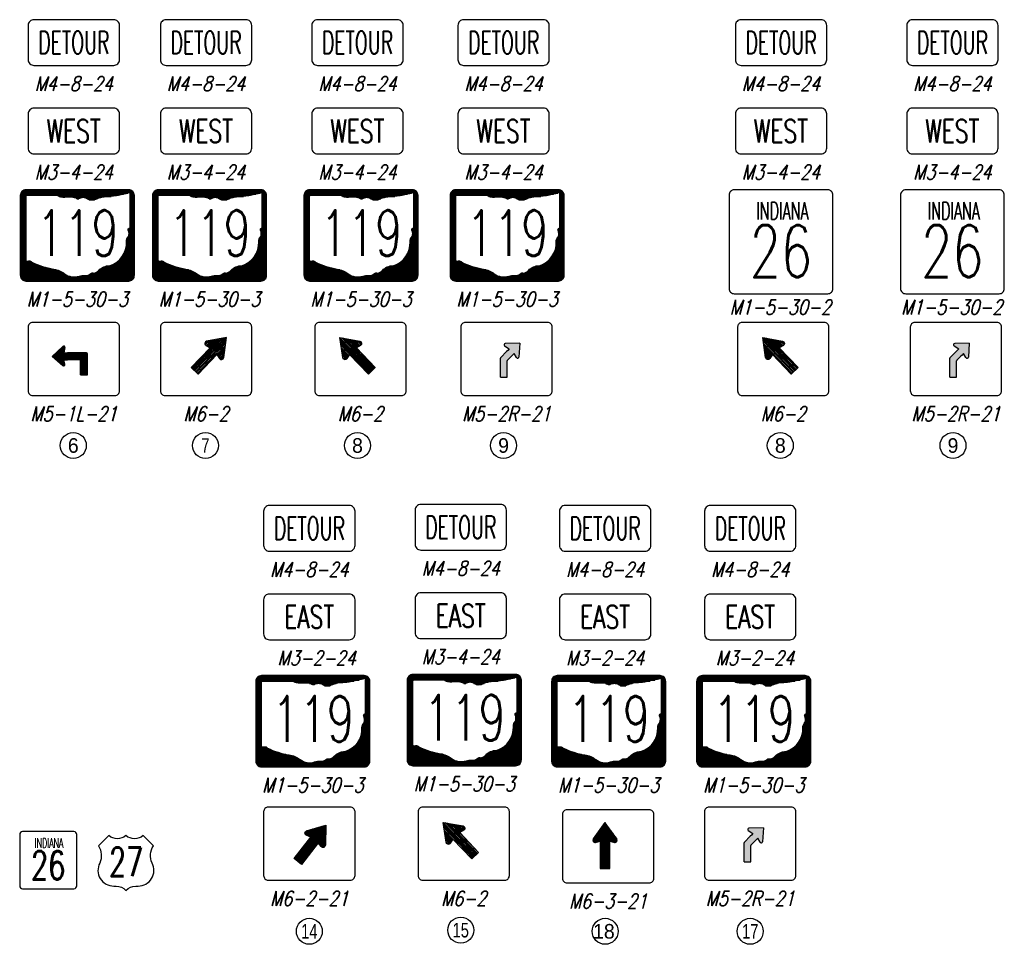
# Model space of a CAD drawing. Header units: feet. Extents: x 1267057 to 1687180, y 137439 to 673336.
# Tile 89 of 159: x 1466954 to 1504854, y 290315 to 325891. Entities that reach past the tile are written whole.
import ezdxf
from ezdxf.enums import TextEntityAlignment as Align

# ---------------------------------------------------------------- set-up
doc = ezdxf.new("R2010")
doc.units = ezdxf.units.FT
doc.header["$MEASUREMENT"] = 0
for name, color, linetype in [('61', 247, 'Continuous'), ('P-SAN', 3, 'Continuous'), ('SHEET', 4, 'Continuous'), ('SIGN', 9, 'Continuous')]:
    doc.layers.add(name, color=color, linetype=linetype)
doc.styles.add('CODE', font='SIMPLEX', dxfattribs={"width": 0.8, "oblique": 15, "height": 0.16})
doc.styles.add('NUMERALS', font='SIMPLEX', dxfattribs={"width": 0.7, "height": 12})
doc.styles.add('SIGN', font='SIMPLEX', dxfattribs={"width": 0.7})
doc.styles.get("Standard").update_dxf_attribs({"font": 'font31.shx'})

# ---------------------------------------------------------------- blocks, each defined once
blk = doc.blocks.new('*X17')
at = {"color": 0}
for p, q in [((2.375, 2.938), (3.45, 2.938)), ((2.375, 2.925), (2.435, 2.925)), ((2.375, 2.913), (2.435, 2.913)), ((2.377, 2.95), (3.507, 2.95)), ((2.381, 2.962), (3.554, 2.962)), ((2.389, 2.975), (3.611, 2.975)), ((2.403, 2.987), (3.597, 2.987)), ((2.801, 2.925), (3.371, 2.925)), ((2.965, 2.913), (3.052, 2.913)), ((3.073, 2.913), (3.257, 2.913)), ((3.574, 2.962), (3.619, 2.962)), ((3.578, 2.95), (3.623, 2.95)), ((3.578, 2.938), (3.625, 2.938)), ((3.578, 2.925), (3.625, 2.925)), ((3.578, 2.913), (3.625, 2.913)), ((2.375, 2.9), (2.435, 2.9)), ((2.375, 2.888), (2.435, 2.888)), ((2.375, 2.875), (2.435, 2.875)), ((2.375, 2.862), (2.435, 2.862)), ((2.375, 2.85), (2.435, 2.85)), ((2.375, 2.837), (2.435, 2.837)), ((2.375, 2.825), (2.435, 2.825)), ((2.375, 2.812), (2.435, 2.812)), ((2.996, 2.9), (3.017, 2.9)), ((3.106, 2.9), (3.218, 2.9)), ((3.13, 2.888), (3.189, 2.888)), ((3.578, 2.9), (3.625, 2.9)), ((3.578, 2.888), (3.625, 2.888)), ((3.578, 2.875), (3.625, 2.875)), ((3.578, 2.862), (3.625, 2.862)), ((3.578, 2.85), (3.625, 2.85)), ((3.578, 2.837), (3.625, 2.837)), ((3.578, 2.825), (3.625, 2.825)), ((3.578, 2.812), (3.625, 2.812)), ((2.375, 2.8), (2.435, 2.8)), ((2.375, 2.788), (2.435, 2.788)), ((2.375, 2.775), (2.435, 2.775)), ((2.375, 2.763), (2.435, 2.763)), ((2.375, 2.75), (2.435, 2.75)), ((2.375, 2.737), (2.435, 2.737)), ((2.375, 2.725), (2.435, 2.725)), ((2.375, 2.712), (2.435, 2.712)), ((2.375, 2.7), (2.435, 2.7)), ((3.578, 2.8), (3.625, 2.8)), ((3.578, 2.788), (3.625, 2.788)), ((3.578, 2.775), (3.625, 2.775)), ((3.578, 2.763), (3.625, 2.763)), ((3.578, 2.75), (3.625, 2.75)), ((3.578, 2.737), (3.625, 2.737)), ((3.578, 2.725), (3.625, 2.725)), ((3.578, 2.712), (3.625, 2.712)), ((3.578, 2.7), (3.625, 2.7)), ((2.375, 2.688), (2.435, 2.688)), ((2.375, 2.675), (2.435, 2.675)), ((2.375, 2.663), (2.435, 2.663)), ((2.375, 2.65), (2.435, 2.65)), ((2.375, 2.638), (2.435, 2.638)), ((2.375, 2.625), (2.435, 2.625)), ((2.375, 2.612), (2.435, 2.612)), ((2.375, 2.6), (2.435, 2.6)), ((2.375, 2.587), (2.435, 2.587)), ((3.577, 2.587), (3.625, 2.587)), ((3.578, 2.688), (3.625, 2.688)), ((3.578, 2.675), (3.625, 2.675)), ((3.578, 2.663), (3.625, 2.663)), ((3.578, 2.65), (3.625, 2.65)), ((3.578, 2.638), (3.625, 2.638)), ((3.578, 2.625), (3.625, 2.625)), ((3.578, 2.612), (3.625, 2.612)), ((3.578, 2.6), (3.625, 2.6)), ((2.375, 2.575), (2.435, 2.575)), ((2.375, 2.562), (2.435, 2.562)), ((2.375, 2.55), (2.435, 2.55)), ((2.375, 2.538), (2.435, 2.538)), ((2.375, 2.525), (2.435, 2.525)), ((2.375, 2.513), (2.435, 2.513)), ((2.375, 2.5), (2.435, 2.5)), ((2.375, 2.487), (2.435, 2.487)), ((3.556, 2.562), (3.625, 2.562)), ((3.56, 2.55), (3.625, 2.55)), ((3.561, 2.487), (3.625, 2.487)), ((3.562, 2.575), (3.625, 2.575)), ((3.564, 2.538), (3.625, 2.538)), ((3.564, 2.5), (3.625, 2.5)), ((3.566, 2.525), (3.625, 2.525)), ((3.566, 2.513), (3.625, 2.513)), ((2.375, 2.475), (2.435, 2.475)), ((2.375, 2.462), (2.435, 2.462)), ((2.375, 2.45), (2.435, 2.45)), ((2.375, 2.438), (2.435, 2.438)), ((2.375, 2.425), (2.435, 2.425)), ((2.375, 2.413), (2.435, 2.413)), ((2.375, 2.4), (2.435, 2.4)), ((2.375, 2.387), (2.435, 2.387)), ((2.375, 2.375), (2.435, 2.375)), ((3.535, 2.375), (3.625, 2.375)), ((3.537, 2.387), (3.625, 2.387)), ((3.538, 2.438), (3.625, 2.438)), ((3.538, 2.425), (3.625, 2.425)), ((3.538, 2.413), (3.625, 2.413)), ((3.538, 2.4), (3.625, 2.4)), ((3.54, 2.45), (3.625, 2.45)), ((3.544, 2.462), (3.625, 2.462)), ((3.551, 2.475), (3.625, 2.475)), ((2.375, 2.362), (2.435, 2.362)), ((2.375, 2.35), (2.435, 2.35)), ((2.375, 2.337), (2.435, 2.337)), ((2.375, 2.325), (2.435, 2.325)), ((2.375, 2.312), (2.435, 2.312)), ((2.375, 2.3), (2.435, 2.3)), ((2.375, 2.288), (2.435, 2.288)), ((2.375, 2.275), (2.435, 2.275)), ((3.497, 2.275), (3.625, 2.275)), ((3.504, 2.288), (3.625, 2.288)), ((3.511, 2.3), (3.625, 2.3)), ((3.517, 2.312), (3.625, 2.312)), ((3.522, 2.325), (3.625, 2.325)), ((3.526, 2.337), (3.625, 2.337)), ((3.53, 2.35), (3.625, 2.35)), ((3.533, 2.362), (3.625, 2.362)), ((2.375, 2.263), (2.435, 2.263)), ((2.375, 2.25), (2.435, 2.25)), ((2.375, 2.237), (2.435, 2.237)), ((2.375, 2.225), (2.436, 2.225)), ((2.375, 2.212), (2.495, 2.212)), ((2.375, 2.2), (2.513, 2.2)), ((2.375, 2.188), (2.541, 2.188)), ((2.375, 2.175), (2.573, 2.175)), ((2.375, 2.163), (2.608, 2.163)), ((3.311, 2.163), (3.625, 2.163)), ((3.374, 2.175), (3.625, 2.175)), ((3.401, 2.188), (3.625, 2.188)), ((3.422, 2.2), (3.625, 2.2)), ((3.44, 2.212), (3.625, 2.212)), ((3.454, 2.225), (3.625, 2.225)), ((3.467, 2.237), (3.625, 2.237)), ((3.478, 2.25), (3.625, 2.25)), ((3.488, 2.263), (3.625, 2.263)), ((2.375, 2.15), (2.651, 2.15)), ((2.375, 2.138), (2.704, 2.138)), ((2.375, 2.125), (2.768, 2.125)), ((2.375, 2.112), (2.804, 2.112)), ((2.375, 2.1), (2.829, 2.1)), ((2.375, 2.087), (2.849, 2.087)), ((2.375, 2.075), (2.866, 2.075)), ((2.375, 2.062), (2.887, 2.062)), ((2.376, 2.05), (2.92, 2.05)), ((3.008, 2.05), (3.624, 2.05)), ((3.109, 2.062), (3.625, 2.062)), ((3.139, 2.075), (3.625, 2.075)), ((3.157, 2.087), (3.176, 2.087)), ((3.183, 2.087), (3.625, 2.087)), ((3.215, 2.1), (3.625, 2.1)), ((3.231, 2.112), (3.625, 2.112)), ((3.243, 2.125), (3.625, 2.125)), ((3.258, 2.138), (3.625, 2.138)), ((3.279, 2.15), (3.625, 2.15)), ((2.38, 2.038), (3.62, 2.038)), ((2.387, 2.025), (3.613, 2.025)), ((2.4, 2.013), (3.6, 2.013))]:
    blk.add_line(p, q, dxfattribs=at)
blk = doc.blocks.new('*X18')
at = {"color": 0}
for p, q in [((1.592, 2.7), (1.63, 2.7)), ((1.437, 2.587), (1.923, 2.587)), ((1.454, 2.6), (1.923, 2.6)), ((1.471, 2.612), (1.923, 2.612)), ((1.488, 2.625), (1.923, 2.625)), ((1.506, 2.638), (1.627, 2.638)), ((1.523, 2.65), (1.63, 2.65)), ((1.54, 2.663), (1.633, 2.663)), ((1.557, 2.675), (1.635, 2.675)), ((1.575, 2.688), (1.636, 2.688)), ((1.42, 2.575), (1.923, 2.575)), ((1.434, 2.562), (1.923, 2.562)), ((1.451, 2.55), (1.923, 2.55)), ((1.469, 2.538), (1.923, 2.538)), ((1.486, 2.525), (1.923, 2.525)), ((1.503, 2.513), (1.627, 2.513)), ((1.52, 2.5), (1.629, 2.5)), ((1.538, 2.487), (1.632, 2.487)), ((1.555, 2.475), (1.635, 2.475)), ((1.572, 2.462), (1.637, 2.462)), ((1.589, 2.45), (1.632, 2.45))]:
    blk.add_line(p, q, dxfattribs=at)
blk = doc.blocks.new('*X19')
at = {"color": 0}
for p, q in [((2.717, 2.538), (2.845, 2.538)), ((2.731, 2.55), (2.848, 2.55)), ((2.744, 2.562), (2.851, 2.562)), ((2.757, 2.575), (2.854, 2.575)), ((2.77, 2.587), (2.857, 2.587)), ((2.784, 2.6), (2.86, 2.6)), ((2.797, 2.612), (2.863, 2.612)), ((2.81, 2.625), (2.864, 2.625)), ((2.823, 2.638), (2.858, 2.638)), ((2.637, 2.45), (3.277, 2.45)), ((2.638, 2.462), (3.277, 2.462)), ((2.651, 2.475), (3.277, 2.475)), ((2.651, 2.438), (3.277, 2.438)), ((2.664, 2.487), (3.277, 2.487)), ((2.665, 2.425), (3.277, 2.425)), ((2.678, 2.5), (3.277, 2.5)), ((2.679, 2.413), (3.277, 2.413)), ((2.691, 2.513), (3.271, 2.513)), ((2.693, 2.4), (3.277, 2.4)), ((2.704, 2.525), (2.842, 2.525)), ((2.708, 2.388), (2.842, 2.388)), ((2.722, 2.375), (2.845, 2.375)), ((2.736, 2.362), (2.848, 2.362)), ((2.75, 2.35), (2.851, 2.35)), ((3.151, 2.388), (3.277, 2.388)), ((3.151, 2.375), (3.277, 2.375)), ((3.151, 2.362), (3.277, 2.362)), ((3.151, 2.35), (3.277, 2.35)), ((2.764, 2.337), (2.854, 2.337)), ((2.778, 2.325), (2.857, 2.325)), ((2.792, 2.312), (2.86, 2.312)), ((2.806, 2.3), (2.861, 2.3)), ((2.82, 2.288), (2.854, 2.288)), ((3.151, 2.337), (3.277, 2.337)), ((3.151, 2.325), (3.277, 2.325)), ((3.151, 2.312), (3.277, 2.312)), ((3.151, 2.3), (3.277, 2.3)), ((3.151, 2.288), (3.277, 2.288)), ((3.151, 2.275), (3.277, 2.275)), ((3.151, 2.263), (3.277, 2.263)), ((3.151, 2.25), (3.277, 2.25)), ((3.151, 2.237), (3.277, 2.237)), ((3.151, 2.225), (3.277, 2.225)), ((3.151, 2.212), (3.277, 2.212)), ((3.151, 2.2), (3.277, 2.2)), ((3.151, 2.188), (3.277, 2.188)), ((3.151, 2.175), (3.277, 2.175)), ((3.151, 2.163), (3.277, 2.163)), ((3.151, 2.15), (3.277, 2.15)), ((3.151, 2.138), (3.277, 2.138)), ((3.151, 2.125), (3.277, 2.125))]:
    blk.add_line(p, q, dxfattribs=at)
blk = doc.blocks.new('*X20')
at = {"color": 0}
for p, q in [((2.375, 2.938), (3.45, 2.938)), ((2.375, 2.925), (2.435, 2.925)), ((2.375, 2.913), (2.435, 2.913)), ((2.377, 2.95), (3.507, 2.95)), ((2.381, 2.962), (3.554, 2.962)), ((2.389, 2.975), (3.611, 2.975)), ((2.403, 2.987), (3.597, 2.987)), ((2.801, 2.925), (3.371, 2.925)), ((2.965, 2.913), (3.052, 2.913)), ((3.073, 2.913), (3.257, 2.913)), ((3.574, 2.962), (3.619, 2.962)), ((3.578, 2.95), (3.623, 2.95)), ((3.578, 2.938), (3.625, 2.938)), ((3.578, 2.925), (3.625, 2.925)), ((3.578, 2.913), (3.625, 2.913)), ((2.375, 2.9), (2.435, 2.9)), ((2.375, 2.888), (2.435, 2.888)), ((2.375, 2.875), (2.435, 2.875)), ((2.375, 2.862), (2.435, 2.862)), ((2.375, 2.85), (2.435, 2.85)), ((2.375, 2.837), (2.435, 2.837)), ((2.375, 2.825), (2.435, 2.825)), ((2.375, 2.812), (2.435, 2.812)), ((2.996, 2.9), (3.017, 2.9)), ((3.106, 2.9), (3.218, 2.9)), ((3.13, 2.888), (3.189, 2.888)), ((3.578, 2.9), (3.625, 2.9)), ((3.578, 2.888), (3.625, 2.888)), ((3.578, 2.875), (3.625, 2.875)), ((3.578, 2.862), (3.625, 2.862)), ((3.578, 2.85), (3.625, 2.85)), ((3.578, 2.837), (3.625, 2.837)), ((3.578, 2.825), (3.625, 2.825)), ((3.578, 2.812), (3.625, 2.812)), ((2.375, 2.8), (2.435, 2.8)), ((2.375, 2.788), (2.435, 2.788)), ((2.375, 2.775), (2.435, 2.775)), ((2.375, 2.763), (2.435, 2.763)), ((2.375, 2.75), (2.435, 2.75)), ((2.375, 2.737), (2.435, 2.737)), ((2.375, 2.725), (2.435, 2.725)), ((2.375, 2.712), (2.435, 2.712)), ((2.375, 2.7), (2.435, 2.7)), ((3.578, 2.8), (3.625, 2.8)), ((3.578, 2.788), (3.625, 2.788)), ((3.578, 2.775), (3.625, 2.775)), ((3.578, 2.763), (3.625, 2.763)), ((3.578, 2.75), (3.625, 2.75)), ((3.578, 2.737), (3.625, 2.737)), ((3.578, 2.725), (3.625, 2.725)), ((3.578, 2.712), (3.625, 2.712)), ((3.578, 2.7), (3.625, 2.7)), ((2.375, 2.688), (2.435, 2.688)), ((2.375, 2.675), (2.435, 2.675)), ((2.375, 2.663), (2.435, 2.663)), ((2.375, 2.65), (2.435, 2.65)), ((2.375, 2.638), (2.435, 2.638)), ((2.375, 2.625), (2.435, 2.625)), ((2.375, 2.612), (2.435, 2.612)), ((2.375, 2.6), (2.435, 2.6)), ((2.375, 2.587), (2.435, 2.587)), ((3.577, 2.587), (3.625, 2.587)), ((3.578, 2.688), (3.625, 2.688)), ((3.578, 2.675), (3.625, 2.675)), ((3.578, 2.663), (3.625, 2.663)), ((3.578, 2.65), (3.625, 2.65)), ((3.578, 2.638), (3.625, 2.638)), ((3.578, 2.625), (3.625, 2.625)), ((3.578, 2.612), (3.625, 2.612)), ((3.578, 2.6), (3.625, 2.6)), ((2.375, 2.575), (2.435, 2.575)), ((2.375, 2.562), (2.435, 2.562)), ((2.375, 2.55), (2.435, 2.55)), ((2.375, 2.538), (2.435, 2.538)), ((2.375, 2.525), (2.435, 2.525)), ((2.375, 2.513), (2.435, 2.513)), ((2.375, 2.5), (2.435, 2.5)), ((2.375, 2.487), (2.435, 2.487)), ((3.556, 2.562), (3.625, 2.562)), ((3.56, 2.55), (3.625, 2.55)), ((3.561, 2.487), (3.625, 2.487)), ((3.562, 2.575), (3.625, 2.575)), ((3.564, 2.538), (3.625, 2.538)), ((3.564, 2.5), (3.625, 2.5)), ((3.566, 2.525), (3.625, 2.525)), ((3.566, 2.513), (3.625, 2.513)), ((2.375, 2.475), (2.435, 2.475)), ((2.375, 2.462), (2.435, 2.462)), ((2.375, 2.45), (2.435, 2.45)), ((2.375, 2.438), (2.435, 2.438)), ((2.375, 2.425), (2.435, 2.425)), ((2.375, 2.413), (2.435, 2.413)), ((2.375, 2.4), (2.435, 2.4)), ((2.375, 2.387), (2.435, 2.387)), ((2.375, 2.375), (2.435, 2.375)), ((3.535, 2.375), (3.625, 2.375)), ((3.537, 2.387), (3.625, 2.387)), ((3.538, 2.438), (3.625, 2.438)), ((3.538, 2.425), (3.625, 2.425)), ((3.538, 2.413), (3.625, 2.413)), ((3.538, 2.4), (3.625, 2.4)), ((3.54, 2.45), (3.625, 2.45)), ((3.544, 2.462), (3.625, 2.462)), ((3.551, 2.475), (3.625, 2.475)), ((2.375, 2.362), (2.435, 2.362)), ((2.375, 2.35), (2.435, 2.35)), ((2.375, 2.337), (2.435, 2.337)), ((2.375, 2.325), (2.435, 2.325)), ((2.375, 2.312), (2.435, 2.312)), ((2.375, 2.3), (2.435, 2.3)), ((2.375, 2.288), (2.435, 2.288)), ((2.375, 2.275), (2.435, 2.275)), ((3.497, 2.275), (3.625, 2.275)), ((3.504, 2.288), (3.625, 2.288)), ((3.511, 2.3), (3.625, 2.3)), ((3.517, 2.312), (3.625, 2.312)), ((3.522, 2.325), (3.625, 2.325)), ((3.526, 2.337), (3.625, 2.337)), ((3.53, 2.35), (3.625, 2.35)), ((3.533, 2.362), (3.625, 2.362)), ((2.375, 2.263), (2.435, 2.263)), ((2.375, 2.25), (2.435, 2.25)), ((2.375, 2.237), (2.435, 2.237)), ((2.375, 2.225), (2.436, 2.225)), ((2.375, 2.212), (2.495, 2.212)), ((2.375, 2.2), (2.513, 2.2)), ((2.375, 2.188), (2.541, 2.188)), ((2.375, 2.175), (2.573, 2.175)), ((2.375, 2.163), (2.608, 2.163)), ((3.311, 2.163), (3.625, 2.163)), ((3.374, 2.175), (3.625, 2.175)), ((3.401, 2.188), (3.625, 2.188)), ((3.422, 2.2), (3.625, 2.2)), ((3.44, 2.212), (3.625, 2.212)), ((3.454, 2.225), (3.625, 2.225)), ((3.467, 2.237), (3.625, 2.237)), ((3.478, 2.25), (3.625, 2.25)), ((3.488, 2.263), (3.625, 2.263)), ((2.375, 2.15), (2.651, 2.15)), ((2.375, 2.138), (2.704, 2.138)), ((2.375, 2.125), (2.768, 2.125)), ((2.375, 2.112), (2.804, 2.112)), ((2.375, 2.1), (2.829, 2.1)), ((2.375, 2.087), (2.849, 2.087)), ((2.375, 2.075), (2.866, 2.075)), ((2.375, 2.062), (2.887, 2.062)), ((2.376, 2.05), (2.92, 2.05)), ((3.008, 2.05), (3.624, 2.05)), ((3.109, 2.062), (3.625, 2.062)), ((3.139, 2.075), (3.625, 2.075)), ((3.157, 2.087), (3.176, 2.087)), ((3.183, 2.087), (3.625, 2.087)), ((3.215, 2.1), (3.625, 2.1)), ((3.231, 2.112), (3.625, 2.112)), ((3.243, 2.125), (3.625, 2.125)), ((3.258, 2.138), (3.625, 2.138)), ((3.279, 2.15), (3.625, 2.15)), ((2.38, 2.038), (3.62, 2.038)), ((2.387, 2.025), (3.613, 2.025)), ((2.4, 2.013), (3.6, 2.013))]:
    blk.add_line(p, q, dxfattribs=at)
blk = doc.blocks.new('*X21')
at = {"color": 0}
for p, q in [((1.592, 2.7), (1.63, 2.7)), ((1.437, 2.587), (1.923, 2.587)), ((1.454, 2.6), (1.923, 2.6)), ((1.471, 2.612), (1.923, 2.612)), ((1.488, 2.625), (1.923, 2.625)), ((1.506, 2.638), (1.627, 2.638)), ((1.523, 2.65), (1.63, 2.65)), ((1.54, 2.663), (1.633, 2.663)), ((1.557, 2.675), (1.635, 2.675)), ((1.575, 2.688), (1.636, 2.688)), ((1.42, 2.575), (1.923, 2.575)), ((1.434, 2.562), (1.923, 2.562)), ((1.451, 2.55), (1.923, 2.55)), ((1.469, 2.538), (1.923, 2.538)), ((1.486, 2.525), (1.923, 2.525)), ((1.503, 2.513), (1.627, 2.513)), ((1.52, 2.5), (1.629, 2.5)), ((1.538, 2.487), (1.632, 2.487)), ((1.555, 2.475), (1.635, 2.475)), ((1.572, 2.462), (1.637, 2.462)), ((1.589, 2.45), (1.632, 2.45))]:
    blk.add_line(p, q, dxfattribs=at)

msp = doc.modelspace()

# ---------------------------------------------------------------- hatches: boundary and pattern name
at = {"layer": 'P-SAN'}
h = msp.add_hatch(color=0, dxfattribs=at)
h.dxf.hatch_style = 1
h.paths.add_polyline_path([(1486202, 313447), (1485644, 313431, 0.745542), (1485619, 313338), (1485798, 313229), (1485738, 313169), (1485695, 313126), (1485468, 312899, 0.198912), (1485456, 312869), (1485456, 312141), (1485719, 312141), (1485719, 312778), (1485881, 312940), (1485927, 312986), (1485984, 313043), (1486078, 312889, 0.73471), (1486170, 312912)])
h = msp.add_hatch(color=0, dxfattribs=at)
h.dxf.hatch_style = 1
h.paths.add_polyline_path([(1503502, 313447), (1502944, 313431, 0.745542), (1502919, 313338), (1503097, 313229), (1503038, 313169), (1502995, 313126), (1502767, 312899, 0.198912), (1502755, 312869), (1502755, 312141), (1503019, 312141), (1503019, 312778), (1503181, 312940), (1503227, 312986), (1503283, 313043), (1503377, 312889, 0.73471), (1503470, 312912)])
h = msp.add_hatch(color=0, dxfattribs=at)
h.dxf.hatch_style = 1
h.paths.add_polyline_path([(1495582, 294798), (1495023, 294782, 0.745542), (1494999, 294689), (1495177, 294580), (1495118, 294520), (1495074, 294477), (1494847, 294250, 0.198912), (1494835, 294220), (1494835, 293493), (1495099, 293493), (1495099, 294129), (1495260, 294291), (1495306, 294337), (1495363, 294394), (1495457, 294240, 0.73471), (1495549, 294263)])

# ---------------------------------------------------------------- linework, layer by layer
for points in [[(1469100, 319038, 0.06336), (1468692, 319051, -0.174044), (1468402, 319129), (1467225, 319129, 0.414214), (1467186, 319087), (1467186, 316647, 0.395667), (1467223, 316605, 0.057944), (1467306, 316609, -0.284496), (1467425, 316557, 0.073372), (1468263, 316297, -0.125673), (1468682, 316116, 0.247435), (1469240, 316025, -0.111792), (1469459, 316051, 0.206964), (1469699, 316129, -0.300474), (1469799, 316142, 0.178145), (1469998, 316246, -0.213349), (1470417, 316427, 0.347635), (1471065, 317350, -0.222258), (1471145, 317544, 0.192645), (1471135, 317791, -0.479082), (1471173, 317872, 0.354759), (1471205, 317913), (1471205, 319190, 0.497906), (1471154, 319230, -0.057055), (1470207, 319064, 0.102558), (1469878, 318973, -0.2725), (1469549, 318999, 0.289933), (1469260, 319012, -0.350735)], [(1474189, 319038, 0.06336), (1473780, 319051, -0.174044), (1473491, 319129), (1472314, 319129, 0.414214), (1472274, 319087), (1472274, 316647, 0.395667), (1472311, 316605, 0.057944), (1472394, 316609, -0.284496), (1472513, 316557, 0.073372), (1473351, 316297, -0.125673), (1473770, 316116, 0.247435), (1474328, 316025, -0.111792), (1474548, 316051, 0.206964), (1474787, 316129, -0.300474), (1474887, 316142, 0.178145), (1475086, 316246, -0.213349), (1475505, 316427, 0.347635), (1476153, 317350, -0.222258), (1476233, 317544, 0.192645), (1476223, 317791, -0.479082), (1476262, 317872, 0.354759), (1476293, 317913), (1476293, 319190, 0.497906), (1476243, 319230, -0.057055), (1475296, 319064, 0.102558), (1474967, 318973, -0.2725), (1474638, 318999, 0.289933), (1474348, 319012, -0.350735)], [(1480018, 319038, 0.06336), (1479609, 319051, -0.174044), (1479320, 319129), (1478143, 319129, 0.414214), (1478103, 319087), (1478103, 316647, 0.395667), (1478140, 316605, 0.057944), (1478223, 316609, -0.284496), (1478343, 316557, 0.073372), (1479180, 316297, -0.125673), (1479599, 316116, 0.247435), (1480157, 316025, -0.111792), (1480377, 316051, 0.206964), (1480616, 316129, -0.300474), (1480716, 316142, 0.178145), (1480915, 316246, -0.213349), (1481334, 316427, 0.347635), (1481982, 317350, -0.222258), (1482062, 317544, 0.192645), (1482052, 317791, -0.479082), (1482091, 317872, 0.354759), (1482122, 317913), (1482122, 319190, 0.497906), (1482072, 319230, -0.057055), (1481125, 319064, 0.102558), (1480796, 318973, -0.2725), (1480467, 318999, 0.289933), (1480177, 319012, -0.350735)], [(1485642, 319038, 0.06336), (1485233, 319051, -0.174044), (1484944, 319129), (1483767, 319129, 0.414214), (1483728, 319087), (1483728, 316647, 0.395667), (1483765, 316605, 0.057944), (1483847, 316609, -0.284496), (1483967, 316557, 0.073372), (1484804, 316297, -0.125673), (1485223, 316116, 0.247435), (1485782, 316025, -0.111792), (1486001, 316051, 0.206964), (1486240, 316129, -0.300474), (1486340, 316142, 0.178145), (1486539, 316246, -0.213349), (1486958, 316427, 0.347635), (1487607, 317350, -0.222258), (1487686, 317544, 0.192645), (1487676, 317791, -0.479082), (1487715, 317872, 0.354759), (1487746, 317913), (1487746, 319190, 0.497906), (1487696, 319230, -0.057055), (1486749, 319064, 0.102558), (1486420, 318973, -0.2725), (1486091, 318999, 0.289933), (1485802, 319012, -0.350735)], [(1483994, 300389, 0.06336), (1483585, 300402, -0.174044), (1483296, 300480), (1482119, 300480, 0.414214), (1482080, 300438), (1482080, 297998, 0.395667), (1482117, 297956, 0.057944), (1482199, 297960, -0.284496), (1482319, 297908, 0.073372), (1483156, 297649, -0.125673), (1483575, 297467, 0.247435), (1484134, 297376, -0.111792), (1484353, 297402, 0.206964), (1484592, 297480, -0.300474), (1484692, 297493, 0.178145), (1484892, 297597, -0.213349), (1485310, 297778, 0.347635), (1485959, 298701, -0.222258), (1486038, 298895, 0.192645), (1486029, 299142, -0.479082), (1486067, 299223, 0.354759), (1486098, 299264), (1486098, 300541, 0.497906), (1486048, 300581, -0.057055), (1485101, 300415, 0.102558), (1484772, 300324, -0.2725), (1484443, 300350, 0.289933), (1484154, 300363, -0.350735)], [(1478165, 300345, 0.06336), (1477756, 300358, -0.174044), (1477467, 300436), (1476290, 300436, 0.414214), (1476251, 300394), (1476251, 297954, 0.395667), (1476288, 297912, 0.057944), (1476370, 297916, -0.284496), (1476490, 297864, 0.073372), (1477327, 297605, -0.125673), (1477746, 297423, 0.247435), (1478305, 297332, -0.111792), (1478524, 297358, 0.206964), (1478763, 297436, -0.300474), (1478863, 297449, 0.178145), (1479063, 297553, -0.213349), (1479481, 297735, 0.347635), (1480130, 298657, -0.222258), (1480209, 298851, 0.192645), (1480199, 299098, -0.479082), (1480238, 299179, 0.354759), (1480269, 299220), (1480269, 300497, 0.497906), (1480219, 300537, -0.057055), (1479272, 300371, 0.102558), (1478943, 300280, -0.2725), (1478614, 300306, 0.289933), (1478325, 300319, -0.350735)], [(1489551, 300345, 0.06336), (1489142, 300358, -0.174044), (1488853, 300436), (1487676, 300436, 0.414214), (1487636, 300394), (1487636, 297954, 0.395667), (1487673, 297912, 0.057944), (1487756, 297916, -0.284496), (1487875, 297864, 0.073372), (1488713, 297605, -0.125673), (1489132, 297423, 0.247435), (1489690, 297332, -0.111792), (1489910, 297358, 0.206964), (1490149, 297436, -0.300474), (1490249, 297449, 0.178145), (1490448, 297553, -0.213349), (1490867, 297735, 0.347635), (1491515, 298657, -0.222258), (1491595, 298851, 0.192645), (1491585, 299098, -0.479082), (1491623, 299179, 0.354759), (1491655, 299220), (1491655, 300497, 0.497906), (1491604, 300537, -0.057055), (1490657, 300371, 0.102558), (1490328, 300280, -0.2725), (1489999, 300306, 0.289933), (1489710, 300319, -0.350735)], [(1495136, 300345, 0.06336), (1494727, 300358, -0.174044), (1494438, 300436), (1493261, 300436, 0.414214), (1493221, 300394), (1493221, 297954, 0.395667), (1493258, 297912, 0.057944), (1493341, 297916, -0.284496), (1493461, 297864, 0.073372), (1494298, 297605, -0.125673), (1494717, 297423, 0.247435), (1495276, 297332, -0.111792), (1495495, 297358, 0.206964), (1495734, 297436, -0.300474), (1495834, 297449, 0.178145), (1496033, 297553, -0.213349), (1496452, 297735, 0.347635), (1497100, 298657, -0.222258), (1497180, 298851, 0.192645), (1497170, 299098, -0.479082), (1497209, 299179, 0.354759), (1497240, 299220), (1497240, 300497, 0.497906), (1497190, 300537, -0.057055), (1496243, 300371, 0.102558), (1495914, 300280, -0.2725), (1495585, 300306, 0.289933), (1495295, 300319, -0.350735)]]:
    msp.add_lwpolyline(points, format="xyb", close=True)
at = {"layer": '61', "color": 5, "linetype": 'Continuous'}
for points in [[(1467064, 292454), (1469042, 292454, 0.414214), (1469152, 292564), (1469152, 294542, 0.414214), (1469042, 294652), (1467064, 294652, 0.414214), (1466954, 294542), (1466954, 292564, 0.414214)], [(1471513, 292554, 0.564579), (1472050, 293443, -0.249258), (1472102, 294102), (1471704, 294496, -0.361557), (1471044, 294496, -0.361557), (1470385, 294496), (1469987, 294102, -0.249258), (1470038, 293443, 0.564579), (1470575, 292554), (1470668, 292550, -0.207481), (1471044, 292388, -0.207481), (1471420, 292550)]]:
    msp.add_lwpolyline(points, format="xyb", close=True, dxfattribs=at)
at = {"layer": 'SHEET'}
for centre in [(1469017, 309508), (1474105, 309508), (1479956, 309508), (1485580, 309508), (1496232, 309508), (1502879, 309508), (1478103, 290815), (1483932, 290859), (1489488, 290815), (1495074, 290815)]:
    msp.add_circle(centre, 500, dxfattribs=at)
at = {"layer": 'SIGN'}
for p, q in [((1486207, 313447), (1485644, 313431)), ((1486202, 313447), (1486170, 312912)), ((1503506, 313447), (1502944, 313431)), ((1503502, 313447), (1503470, 312912)), ((1468205, 312936), (1468614, 313323)), ((1468697, 313275), (1468648, 313071)), ((1468648, 313071), (1468732, 313071)), ((1468732, 313071), (1468793, 313071)), ((1469523, 313071), (1468793, 313071)), ((1485468, 312899), (1485695, 313126)), ((1485619, 313338), (1485798, 313229)), ((1485738, 313169), (1485695, 313126)), ((1485798, 313229), (1485738, 313169)), ((1502767, 312899), (1502995, 313126)), ((1502919, 313338), (1503097, 313229)), ((1503038, 313169), (1502995, 313126)), ((1503097, 313229), (1503038, 313169)), ((1468208, 312939), (1468609, 312583)), ((1468648, 312808), (1468728, 312808)), ((1468691, 312633), (1468648, 312808)), ((1468728, 312808), (1468793, 312808)), ((1469280, 312808), (1468793, 312808)), ((1469301, 312227), (1469301, 312787)), ((1469565, 312227), (1469565, 313029)), ((1485456, 312141), (1485456, 312869)), ((1485719, 312141), (1485719, 312761)), ((1485732, 312790), (1485881, 312940)), ((1485927, 312986), (1485881, 312940)), ((1485984, 313043), (1485927, 312986)), ((1486078, 312889), (1485984, 313043)), ((1502755, 312141), (1502755, 312869)), ((1503019, 312141), (1503019, 312761)), ((1503031, 312790), (1503181, 312940)), ((1503227, 312986), (1503181, 312940)), ((1503283, 313043), (1503227, 312986)), ((1503377, 312889), (1503283, 313043)), ((1469301, 312227), (1469565, 312227)), ((1485456, 312141), (1485719, 312141)), ((1502755, 312141), (1503019, 312141)), ((1494847, 294250), (1495074, 294477)), ((1494999, 294689), (1495177, 294580)), ((1495586, 294798), (1495023, 294782)), ((1495118, 294520), (1495074, 294477)), ((1495177, 294580), (1495118, 294520)), ((1495582, 294798), (1495549, 294263)), ((1494835, 293493), (1494835, 294220)), ((1495099, 293493), (1495099, 294112)), ((1495111, 294142), (1495260, 294291)), ((1495306, 294337), (1495260, 294291)), ((1495363, 294394), (1495306, 294337)), ((1495457, 294240), (1495363, 294394)), ((1494835, 293493), (1495099, 293493))]:
    msp.add_line(p, q, dxfattribs=at)
for points in [[(1470796, 324353), (1470796, 325672, 0.414214), (1470576, 325891), (1467500, 325891, 0.414214), (1467280, 325672), (1467280, 324353, 0.414214), (1467500, 324134), (1470576, 324134, 0.414214)], [(1475884, 324353), (1475884, 325672, 0.414214), (1475665, 325891), (1472588, 325891, 0.414214), (1472369, 325672), (1472369, 324353, 0.414214), (1472588, 324134), (1475665, 324134, 0.414214)], [(1481713, 324353), (1481713, 325672, 0.414214), (1481494, 325891), (1478418, 325891, 0.414214), (1478198, 325672), (1478198, 324353, 0.414214), (1478418, 324134), (1481494, 324134, 0.414214)], [(1487338, 324353), (1487338, 325672, 0.414214), (1487118, 325891), (1484042, 325891, 0.414214), (1483822, 325672), (1483822, 324353, 0.414214), (1484042, 324134), (1487118, 324134, 0.414214)], [(1498017, 324353), (1498017, 325672, 0.414214), (1497798, 325891), (1494721, 325891, 0.414214), (1494502, 325672), (1494502, 324353, 0.414214), (1494721, 324134), (1497798, 324134, 0.414214)], [(1504614, 324353), (1504614, 325672, 0.414214), (1504394, 325891), (1501318, 325891, 0.414214), (1501098, 325672), (1501098, 324353, 0.414214), (1501318, 324134), (1504394, 324134, 0.414214)], [(1470796, 320948), (1470796, 322266, 0.414214), (1470576, 322486), (1467500, 322486, 0.414214), (1467280, 322266), (1467280, 320948, 0.414214), (1467500, 320728), (1470576, 320728, 0.414214)], [(1475884, 320948), (1475884, 322266, 0.414214), (1475665, 322486), (1472588, 322486, 0.414214), (1472369, 322266), (1472369, 320948, 0.414214), (1472588, 320728), (1475665, 320728, 0.414214)], [(1481713, 320948), (1481713, 322266, 0.414214), (1481494, 322486), (1478418, 322486, 0.414214), (1478198, 322266), (1478198, 320948, 0.414214), (1478418, 320728), (1481494, 320728, 0.414214)], [(1487338, 320948), (1487338, 322266, 0.414214), (1487118, 322486), (1484042, 322486, 0.414214), (1483822, 322266), (1483822, 320948, 0.414214), (1484042, 320728), (1487118, 320728, 0.414214)], [(1498017, 320948), (1498017, 322266, 0.414214), (1497798, 322486), (1494721, 322486, 0.414214), (1494502, 322266), (1494502, 320948, 0.414214), (1494721, 320728), (1497798, 320728, 0.414214)], [(1504614, 320948), (1504614, 322266, 0.414214), (1504394, 322486), (1501318, 322486, 0.414214), (1501098, 322266), (1501098, 320948, 0.414214), (1501318, 320728), (1504394, 320728, 0.414214)], [(1471371, 316057), (1471371, 319126, 0.414214), (1471152, 319345), (1467196, 319345, 0.414214), (1466977, 319126), (1466977, 316057, 0.414214), (1467196, 315837), (1471152, 315837, 0.414214)], [(1476460, 316057), (1476460, 319126, 0.414214), (1476240, 319345), (1472285, 319345, 0.414214), (1472065, 319126), (1472065, 316057, 0.414214), (1472285, 315837), (1476240, 315837, 0.414214)], [(1482289, 316057), (1482289, 319126, 0.414214), (1482069, 319345), (1478114, 319345, 0.414214), (1477894, 319126), (1477894, 316057, 0.414214), (1478114, 315837), (1482069, 315837, 0.414214)], [(1487913, 316057), (1487913, 319126, 0.414214), (1487693, 319345), (1483738, 319345, 0.414214), (1483518, 319126), (1483518, 316057, 0.414214), (1483738, 315837), (1487693, 315837, 0.414214)], [(1494461, 315347), (1498058, 315347, 0.414214), (1498257, 315547), (1498257, 319143, 0.414214), (1498058, 319343), (1494461, 319343, 0.414214), (1494261, 319143), (1494261, 315547, 0.414214)], [(1501058, 315347), (1504654, 315347, 0.414214), (1504854, 315547), (1504854, 319143, 0.414214), (1504654, 319343), (1501058, 319343, 0.414214), (1500858, 319143), (1500858, 315547, 0.414214)], [(1470796, 311609), (1470796, 314070, 0.414214), (1470620, 314246), (1467456, 314246, 0.414214), (1467280, 314070), (1467280, 311609, 0.414214), (1467456, 311433), (1470620, 311433, 0.414214)], [(1475884, 311609), (1475884, 314070, 0.414214), (1475709, 314246), (1472545, 314246, 0.414214), (1472369, 314070), (1472369, 311609, 0.414214), (1472545, 311433), (1475709, 311433, 0.414214)], [(1481828, 311609), (1481828, 314070, 0.414214), (1481652, 314246), (1478488, 314246, 0.414214), (1478312, 314070), (1478312, 311609, 0.414214), (1478488, 311433), (1481652, 311433, 0.414214)], [(1487452, 311609), (1487452, 314070, 0.414214), (1487276, 314246), (1484112, 314246, 0.414214), (1483937, 314070), (1483937, 311609, 0.414214), (1484112, 311433), (1487276, 311433, 0.414214)], [(1498104, 311609), (1498104, 314070, 0.414214), (1497928, 314246), (1494764, 314246, 0.414214), (1494589, 314070), (1494589, 311609, 0.414214), (1494764, 311433), (1497928, 311433, 0.414214)], [(1504752, 311609), (1504752, 314070, 0.414214), (1504576, 314246), (1501412, 314246, 0.414214), (1501236, 314070), (1501236, 311609, 0.414214), (1501412, 311433), (1504576, 311433, 0.414214)], [(1474545, 313007), (1474649, 312852, 0.691214), (1474809, 312888), (1474915, 313657), (1474151, 313519, 0.691214), (1474121, 313358), (1474281, 313261), (1473554, 312503), (1473818, 312250)], [(1479652, 313007), (1479548, 312852, -0.691214), (1479388, 312888), (1479282, 313657), (1480046, 313519, -0.691214), (1480076, 313358), (1479916, 313261), (1480643, 312503), (1480379, 312250)], [(1495928, 313007), (1495824, 312852, -0.691214), (1495664, 312888), (1495558, 313657), (1496322, 313519, -0.691214), (1496352, 313358), (1496192, 313261), (1496919, 312503), (1496655, 312250)], [(1479861, 305660), (1479861, 306979, 0.414214), (1479641, 307198), (1476565, 307198, 0.414214), (1476345, 306979), (1476345, 305660, 0.414214), (1476565, 305441), (1479641, 305441, 0.414214)], [(1485690, 305704), (1485690, 307023, 0.414214), (1485470, 307242), (1482394, 307242, 0.414214), (1482174, 307023), (1482174, 305704, 0.414214), (1482394, 305485), (1485470, 305485, 0.414214)], [(1491246, 305660), (1491246, 306979, 0.414214), (1491026, 307198), (1487950, 307198, 0.414214), (1487731, 306979), (1487731, 305660, 0.414214), (1487950, 305441), (1491026, 305441, 0.414214)], [(1496831, 305660), (1496831, 306979, 0.414214), (1496612, 307198), (1493536, 307198, 0.414214), (1493316, 306979), (1493316, 305660, 0.414214), (1493536, 305441), (1496612, 305441, 0.414214)], [(1479861, 302255), (1479861, 303573, 0.414214), (1479641, 303793), (1476565, 303793, 0.414214), (1476345, 303573), (1476345, 302255, 0.414214), (1476565, 302035), (1479641, 302035, 0.414214)], [(1485690, 302299), (1485690, 303617, 0.414214), (1485470, 303837), (1482394, 303837, 0.414214), (1482174, 303617), (1482174, 302299, 0.414214), (1482394, 302079), (1485470, 302079, 0.414214)], [(1491246, 302255), (1491246, 303573, 0.414214), (1491026, 303793), (1487950, 303793, 0.414214), (1487731, 303573), (1487731, 302255, 0.414214), (1487950, 302035), (1491026, 302035, 0.414214)], [(1496831, 302255), (1496831, 303573, 0.414214), (1496612, 303793), (1493536, 303793, 0.414214), (1493316, 303573), (1493316, 302255, 0.414214), (1493536, 302035), (1496612, 302035, 0.414214)], [(1480436, 297364), (1480436, 300433, 0.414214), (1480216, 300653), (1476261, 300653, 0.414214), (1476041, 300433), (1476041, 297364, 0.414214), (1476261, 297144), (1480216, 297144, 0.414214)], [(1486265, 297408), (1486265, 300477, 0.414214), (1486045, 300697), (1482090, 300697, 0.414214), (1481870, 300477), (1481870, 297408, 0.414214), (1482090, 297188), (1486045, 297188, 0.414214)], [(1491821, 297364), (1491821, 300433, 0.414214), (1491602, 300653), (1487647, 300653, 0.414214), (1487427, 300433), (1487427, 297364, 0.414214), (1487647, 297144), (1491602, 297144, 0.414214)], [(1497407, 297364), (1497407, 300433, 0.414214), (1497187, 300653), (1493232, 300653, 0.414214), (1493012, 300433), (1493012, 297364, 0.414214), (1493232, 297144), (1497187, 297144, 0.414214)], [(1479861, 292960), (1479861, 295421, 0.414214), (1479685, 295597), (1476521, 295597, 0.414214), (1476345, 295421), (1476345, 292960, 0.414214), (1476521, 292784), (1479685, 292784, 0.414214)], [(1485804, 292960), (1485804, 295421, 0.414214), (1485629, 295597), (1482464, 295597, 0.414214), (1482289, 295421), (1482289, 292960, 0.414214), (1482464, 292784), (1485629, 292784, 0.414214)], [(1491361, 292853), (1491361, 295314, 0.414214), (1491185, 295490), (1488021, 295490, 0.414214), (1487845, 295314), (1487845, 292853, 0.414214), (1488021, 292677), (1491185, 292677, 0.414214)], [(1496831, 292960), (1496831, 295421, 0.414214), (1496656, 295597), (1493492, 295597, 0.414214), (1493316, 295421), (1493316, 292960, 0.414214), (1493492, 292784), (1496656, 292784, 0.414214)], [(1478155, 294441), (1477986, 294520, -0.691214), (1477998, 294684), (1478743, 294902), (1478720, 294127, -0.691214), (1478564, 294073), (1478445, 294217), (1477803, 293387), (1477513, 293611)], [(1483628, 294359), (1483525, 294203, -0.691214), (1483364, 294239), (1483258, 295008), (1484022, 294871, -0.691214), (1484052, 294709), (1483892, 294612), (1484619, 293854), (1484355, 293601)], [(1489665, 294279), (1489847, 294238, 0.691214), (1489938, 294375), (1489482, 295003), (1489026, 294375, 0.691214), (1489116, 294238), (1489298, 294279), (1489298, 293229), (1489665, 293229)]]:
    msp.add_lwpolyline(points, format="xyb", close=True, dxfattribs=at)
for centre, radius, start, end in [((1485646, 313381), 50, 91.645, 238.4693), ((1502945, 313381), 50, 91.645, 238.4693), ((1468648, 313286), 50, 346.5307, 133.355), ((1469523, 313029), 42, 0, 90), ((1469280, 312787), 21, 0, 90), ((1485498, 312869), 42, 135, 180), ((1485761, 312761), 42, 135, 180), ((1486120, 312915), 50, 211.3428, 356.5632), ((1502797, 312869), 42, 135, 180), ((1503061, 312761), 42, 135, 180), ((1503420, 312915), 50, 211.3428, 356.5632), ((1468642, 312621), 50, 228.4368, 13.6572), ((1495025, 294732), 50, 91.645, 238.4693), ((1494877, 294220), 42, 135, 180), ((1495141, 294112), 42, 135, 180), ((1495500, 294266), 50, 211.3428, 356.5632)]:
    msp.add_arc(centre, radius, start, end, dxfattribs=at)

# ---------------------------------------------------------------- block references
for name, p, xscale, yscale, zscale in [('*X17', (1458627, 308806), 3515.625, 3515.625, 3515.625), ('*X17', (1463715, 308806), 3515.625, 3515.625, 3515.625), ('*X17', (1469544, 308806), 3515.625, 3515.625, 3515.625), ('*X17', (1475169, 308806), 3515.625, 3515.625, 3515.625), ('*X19', (1462683, 307782), 2100, 2100, 2100), ('*X17', (1467692, 290113), 3515.625, 3515.625, 3515.625), ('*X20', (1473521, 290157), 3515.625, 3515.625, 3515.625), ('*X17', (1479077, 290113), 3515.625, 3515.625, 3515.625), ('*X17', (1484663, 290113), 3515.625, 3515.625, 3515.625)]:
    msp.add_blockref(name, p, dxfattribs=dict(at, xscale=xscale, yscale=yscale, zscale=zscale))
at = {"layer": 'SIGN', "yscale": 3515.625, "zscale": 3515.625}
for name, p, xscale, rotation in [('*X18', (1471836, 323520), 3515.625, 226.1877977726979), ('*X18', (1482360, 323520), -3515.625, 133.8122022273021), ('*X18', (1498637, 323520), -3515.625, 133.8122022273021), ('*X21', (1486337, 304871), -3515.625, 133.8122022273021), ('*X18', (1488952, 293312), -3515.625, 52.29043731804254), ('*X18', (1480432, 299990), 3515.625, 270)]:
    msp.add_blockref(name, p, dxfattribs=dict(at, xscale=xscale, rotation=rotation))

# ---------------------------------------------------------------- texts
at = {"layer": '61', "color": 5, "linetype": 'Continuous', "style": 'SIGN', "width": 0.7}
msp.add_text('26', height=1100, dxfattribs=at).set_placement((1468050, 292804), align=Align.CENTER)
at = {"layer": '61', "color": 5, "linetype": 'Continuous', "style": 'SIGN'}
for tag, text, height, width, p in [('INDIANA', 'EMERGENCY', 368.6, 0.6, (1468084, 294025)), ('27', '40', 1100, 0.7, (1471050, 292935))]:
    msp.add_attdef(tag, text=text, height=height, dxfattribs=dict(at, width=width)).set_placement(p, align=Align.CENTER)
at = {"layer": 'SHEET'}
for s, height, p in [('6', 562, (1469017, 309508)), ('8', 562, (1479956, 309508)), ('9', 562, (1485580, 309508)), ('8', 562, (1496232, 309508)), ('9', 562, (1502879, 309508)), ('18', 562.5, (1489440, 290815))]:
    msp.add_text(s, height=height, dxfattribs=at).set_placement(p, align=Align.MIDDLE_CENTER)
at = {"layer": 'SHEET', "width": 0.75}
for s, height, p in [('7', 562, (1474105, 309508)), ('14', 562.5, (1478103, 290815)), ('15', 562.5, (1483932, 290859)), ('17', 562.5, (1495074, 290815))]:
    msp.add_text(s, height=height, dxfattribs=at).set_placement(p, align=Align.MIDDLE_CENTER)
at = {"layer": 'SIGN', "style": 'SIGN'}
for s, height, width, p in [('DETOUR', 878.9, 0.6, (1469038, 324573)), ('DETOUR', 878.9, 0.6, (1474127, 324573)), ('DETOUR', 878.9, 0.6, (1479956, 324573)), ('DETOUR', 878.9, 0.6, (1485580, 324573)), ('DETOUR', 878.9, 0.6, (1496259, 324573)), ('DETOUR', 878.9, 0.6, (1502856, 324573)), ('WEST', 878.9, 0.7, (1469038, 321167)), ('WEST', 878.9, 0.7, (1474127, 321167)), ('WEST', 878.9, 0.7, (1479956, 321167)), ('WEST', 878.9, 0.7, (1485580, 321167)), ('WEST', 878.9, 0.7, (1496259, 321167)), ('WEST', 878.9, 0.7, (1502856, 321167)), ('26', 2000, 0.7, (1496253, 315983)), ('26', 2000, 0.7, (1502850, 315983)), ('DETOUR', 878.9, 0.6, (1478103, 305880)), ('DETOUR', 878.9, 0.6, (1483932, 305924)), ('DETOUR', 878.9, 0.6, (1489488, 305880)), ('DETOUR', 878.9, 0.6, (1495074, 305880)), ('EAST', 878.9, 0.7, (1478103, 302474)), ('EAST', 878.9, 0.7, (1483932, 302518)), ('EAST', 878.9, 0.7, (1489488, 302474)), ('EAST', 878.9, 0.7, (1495074, 302474))]:
    msp.add_text(s, height=height, dxfattribs=dict(at, width=width)).set_placement(p, align=Align.CENTER)
at = {"layer": 'SIGN', "style": 'CODE', "oblique": 15, "width": 0.8}
for tag, text, p in [('M4-8-24', 'OM-23-24', (1469038, 323430)), ('M4-8-24', 'OM-23-24', (1474127, 323430)), ('M4-8-24', 'OM-23-24', (1479956, 323430)), ('M4-8-24', 'OM-23-24', (1485580, 323430)), ('M4-8-24', 'OM-23-24', (1496259, 323430)), ('M4-8-24', 'OM-23-24', (1502856, 323430)), ('M3-4-24', 'M-39-24', (1469038, 320025)), ('M3-4-24', 'M-39-24', (1474127, 320025)), ('M3-4-24', 'M-39-24', (1479956, 320025)), ('M3-4-24', 'M-39-24', (1485580, 320025)), ('M3-4-24', 'M-39-24', (1496259, 320025)), ('M3-4-24', 'M-39-24', (1502856, 320025)), ('M1-5-30-3', 'M-2-24-3', (1469174, 315134)), ('M1-5-30-3', 'M-2-24-3', (1474262, 315134)), ('M1-5-30-3', 'M-2-24-3', (1480091, 315134)), ('M1-5-30-3', 'M-2-24-3', (1485716, 315134)), ('M1-5-30-2', 'M-2-24-3', (1496233, 314832)), ('M1-5-30-2', 'M-2-24-3', (1502829, 314832)), ('M5-1L-21', 'OC-29-30', (1469038, 310730)), ('M6-2', 'OC-29-30', (1474127, 310730)), ('M6-2', 'OC-29-30', (1480070, 310730)), ('M5-2R-21', 'OC-29-30', (1485694, 310730)), ('M6-2', 'OC-29-30', (1496346, 310730)), ('M5-2R-21', 'OC-29-30', (1502994, 310730)), ('M4-8-24', 'OM-23-24', (1478103, 304738)), ('M4-8-24', 'OM-23-24', (1483932, 304781)), ('M4-8-24', 'OM-23-24', (1489488, 304738)), ('M4-8-24', 'OM-23-24', (1495074, 304738)), ('M3-2-24', 'M-40-24', (1478388, 301332)), ('M3-4-24', 'M-39-24', (1483932, 301376)), ('M3-2-24', 'M-40-24', (1489488, 301332)), ('M3-2-24', 'M-40-24', (1495258, 301332)), ('M1-5-30-3', 'M-2-24-3', (1478239, 296441)), ('M1-5-30-3', 'M-2-24-3', (1484068, 296485)), ('M1-5-30-3', 'M-2-24-3', (1489624, 296441)), ('M1-5-30-3', 'M-2-24-3', (1495209, 296441)), ('M6-2-21', 'OC-29R-30', (1478103, 292081)), ('M6-2', 'OC-29-30', (1484047, 292081)), ('M6-3-21', 'OC-29-30', (1489603, 291974)), ('M5-2R-21', 'OC-29R-30', (1495074, 292081))]:
    msp.add_attdef(tag, text=text, height=562.5, dxfattribs=at).set_placement(p, align=Align.MIDDLE)
at = {"layer": 'SIGN'}
for tag, text, height, style, width, p in [('INDIANA', 'EMERGENCY', 670.2, 'SIGN', 0.6, (1496315, 318204)), ('INDIANA', 'EMERGENCY', 670.2, 'SIGN', 0.6, (1502911, 318204)), ('119', '315', 1757.8, 'NUMERALS', 0.7, (1469185, 316803)), ('119', '315', 1757.8, 'NUMERALS', 0.7, (1474273, 316803)), ('119', '315', 1757.8, 'NUMERALS', 0.7, (1480102, 316803)), ('119', '315', 1757.8, 'NUMERALS', 0.7, (1485727, 316803)), ('119', '315', 1757.8, 'NUMERALS', 0.7, (1478250, 298110)), ('119', '315', 1757.8, 'NUMERALS', 0.7, (1484079, 298154)), ('119', '315', 1757.8, 'NUMERALS', 0.7, (1489635, 298110)), ('119', '315', 1757.8, 'NUMERALS', 0.7, (1495221, 298110))]:
    msp.add_attdef(tag, text=text, height=height, dxfattribs=dict(at, style=style, width=width)).set_placement(p, align=Align.CENTER)

doc.saveas('drawing.dxf')
